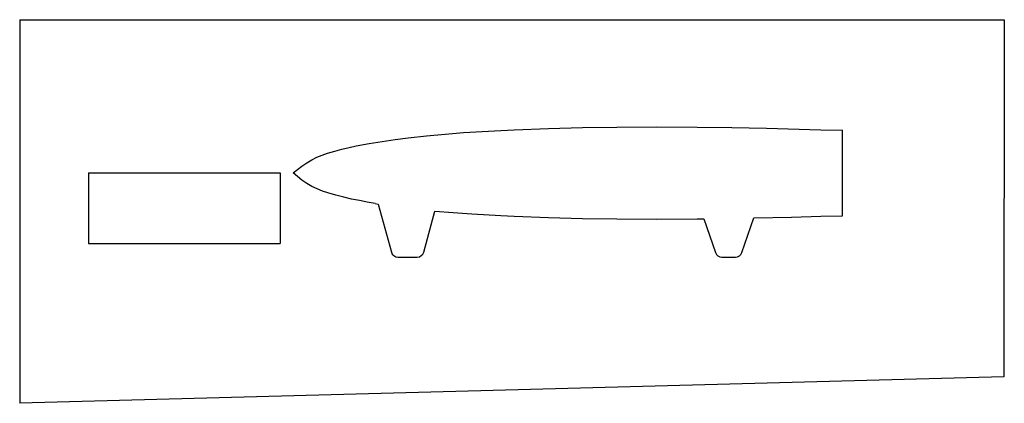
# Model space of a CAD drawing. Header units: millimetres. Extents: x 304 to 595, y 529 to 642.
import ezdxf

# ---------------------------------------------------------------- set-up
doc = ezdxf.new("R2010")
doc.units = ezdxf.units.MM
doc.linetypes.add('SLD-Сплошная', pattern=[0])

msp = doc.modelspace()

# ---------------------------------------------------------------- linework, layer by layer
at = {"color": 7, "linetype": 'SLD-Сплошная'}
for p, q in [((304.02, 642.29), (595.34, 642.29)), ((304.02, 642.29), (304.02, 528.74)), ((595.34, 642.29), (595.22, 536.58)), ((446.34, 609.52), (450.34, 609.72)), ((541.07, 609.7), (547.46, 609.57)), ((547.46, 584.24), (547.46, 609.57)), ((324.42, 596.91), (381.13, 596.91)), ((324.42, 596.91), (324.42, 576.04)), ((381.13, 596.91), (381.13, 576.04)), ((409.21, 587.87), (410.12, 587.72)), ((410.12, 587.72), (414, 573.5)), ((423.55, 573.5), (426.87, 585.65)), ((446.34, 584.3), (450.34, 584.1)), ((506.41, 583.34), (509.87, 573.37)), ((517.72, 573.37), (521.26, 583.59)), ((541.07, 584.11), (547.46, 584.24)), ((324.42, 576.04), (381.13, 576.04)), ((415.93, 572.03), (421.62, 572.03)), ((511.76, 572.03), (515.83, 572.03)), ((595.22, 536.58), (304.02, 528.74))]:
    msp.add_line(p, q, dxfattribs=at)
at = {"color": 7, "linetype": 'SLD-Сплошная', "flags": 128}
for points in [[(384.92, 596.91), (386.18, 597.92), (387.5, 598.97), (388.93, 599.95), (390.41, 600.83), (391.95, 601.58), (393.51, 602.22), (395.08, 602.77), (397.23, 603.4), (399.36, 603.94), (401.49, 604.44), (403.62, 604.9), (407.43, 605.63), (411.25, 606.28), (415.08, 606.84), (418.92, 607.33), (424.4, 607.93), (429.89, 608.42), (435.37, 608.85), (440.86, 609.21), (446.34, 609.52)], [(450.34, 609.72), (460.44, 610.11), (470.55, 610.37), (480.66, 610.52), (492.56, 610.57), (504.46, 610.5)], [(504.46, 610.5), (514.72, 610.35), (524.97, 610.14), (541.07, 609.7)], [(409.21, 587.87), (406.87, 588.28), (404.54, 588.72), (402.21, 589.21), (399.88, 589.74), (397.56, 590.33), (395.21, 591.01), (393.62, 591.55), (392.04, 592.19), (390.49, 592.94), (388.98, 593.82), (387.53, 594.83), (386.19, 595.88), (384.92, 596.91)], [(426.87, 585.65), (432.32, 585.2), (437.77, 584.8), (446.34, 584.3)], [(450.34, 584.1), (460.44, 583.71), (470.55, 583.45), (480.66, 583.3), (492.56, 583.25), (504.46, 583.32)], [(504.46, 583.32), (505.55, 583.33), (506.41, 583.34)], [(521.26, 583.59), (532.36, 583.86), (541.07, 584.11)]]:
    msp.add_lwpolyline(points, dxfattribs=at)
at = {"color": 7, "linetype": 'SLD-Сплошная'}
for centre, start, end in [((415.93, 574.03), 195.2656, 270), ((421.62, 574.03), 270.0001, 344.7344), ((511.76, 574.03), 199.1424, 270), ((515.83, 574.03), 270.0001, 340.8576)]:
    msp.add_arc(centre, 2, start, end, dxfattribs=at)

doc.saveas('drawing.dxf')
